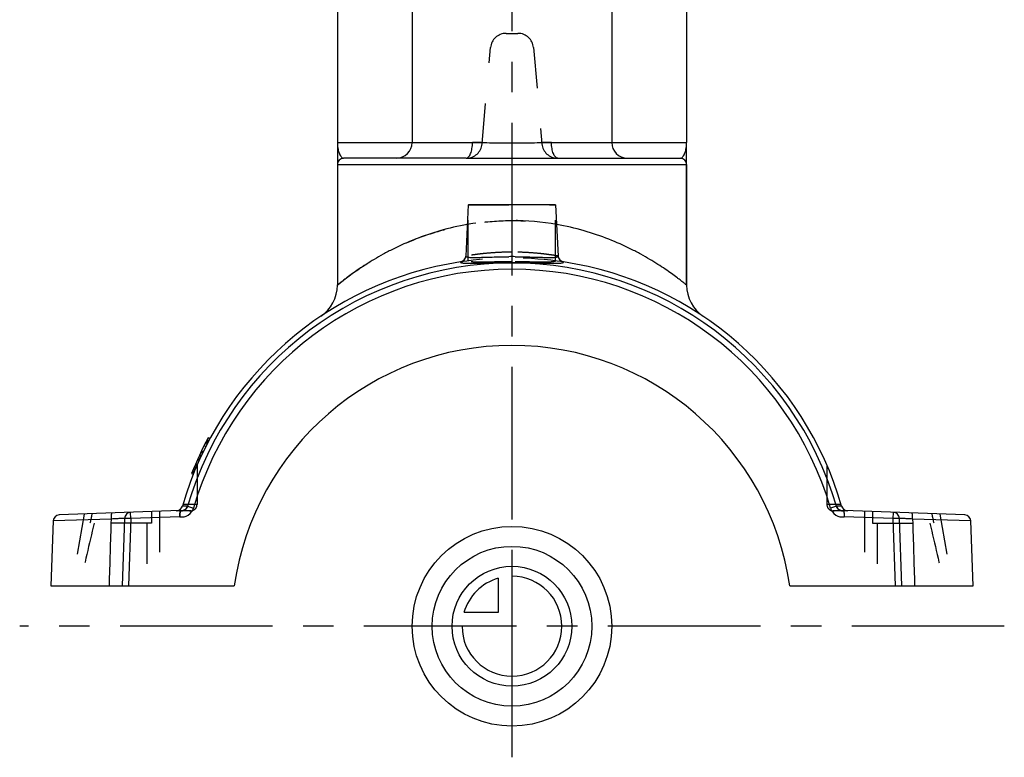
# Model space of a CAD drawing. Header units: millimetres. Extents: x 421 to 579, y 390 to 610.
# Tile 1 of 5: x 421 to 579, y 390 to 509. Entities that reach past the tile are written whole.
import ezdxf

# ---------------------------------------------------------------- set-up
doc = ezdxf.new("R2010")
doc.units = ezdxf.units.MM
doc.header["$LTSCALE"] = 65.185185
doc.linetypes.add('CENTER', pattern=[0.6, 0.375, -0.075, 0.075, -0.075])
doc.linetypes.add('HIDDEN', pattern=[0.2, 0.1, -0.1])
for name, color, linetype in [('KOERPER', 7, 'CONTINUOUS'), ('KONST.EL_MIT_GEO', 7, 'CONTINUOUS'), ('KURVEN', 7, 'CONTINUOUS'), ('L1', 7, 'CONTINUOUS')]:
    doc.layers.add(name, color=color, linetype=linetype)

msp = doc.modelspace()

# ---------------------------------------------------------------- linework, layer by layer
at = {"layer": 'KOERPER', "color": 7, "linetype": 'Continuous'}
for p, q in [((484.02, 587.5), (484.02, 489)), ((516.02, 587.5), (516.02, 489)), ((472.02, 512.23), (472.02, 489)), ((528.02, 512.23), (528.02, 489)), ((472.02, 489), (493.69, 489)), ((506.36, 489), (528.02, 489)), ((528.02, 485.5), (528.02, 466.15))]:
    msp.add_line(p, q, dxfattribs=at)
at = {"layer": 'KOERPER', "color": 8, "linetype": 'HIDDEN'}
for p, q in [((495.24, 489), (493.69, 489)), ((506.36, 489), (504.81, 489)), ((472.02, 486.5), (472.02, 466.15)), ((493.02, 479), (507.02, 479)), ((493.02, 470.05), (493.02, 479)), ((507.02, 470.05), (507.02, 479)), ((442.25, 428), (432.36, 428)), ((441.49, 428), (441.49, 418)), ((557.8, 428), (567.69, 428)), ((558.56, 428), (558.56, 418))]:
    msp.add_line(p, q, dxfattribs=at)
at = {"layer": 'KOERPER', "color": 7, "linetype": 'Continuous'}
msp.add_arc((500.02, 411.5), 45, 8.3051, 171.6949, dxfattribs=at)
at = {"layer": 'KOERPER', "color": 8, "linetype": 'HIDDEN'}
for points, knots in [([(500.02, 469.89), (499.57, 469.89), (498.68, 469.88), (497.38, 469.87), (496.18, 469.85), (495.14, 469.84), (494.27, 469.84), (493.7, 469.86), (493.34, 469.91), (493.17, 469.94), (493.02, 470), (493.02, 470.05)], [0, 0, 0, 0, 0.194022, 0.38059, 0.552517, 0.703177, 0.82679, 0.918702, 0.951758, 0.976002, 1, 1, 1, 1]), ([(507.02, 470.05), (507.02, 470), (506.88, 469.94), (506.71, 469.91), (506.35, 469.86), (505.77, 469.84), (504.91, 469.84), (503.87, 469.85), (502.67, 469.87), (501.37, 469.88), (500.48, 469.89), (500.02, 469.89)], [0, 0, 0, 0, 0.023998, 0.048242, 0.081297, 0.17321, 0.296824, 0.447483, 0.619408, 0.805977, 1, 1, 1, 1])]:
    msp.add_open_spline(points, degree=3, knots=knots, dxfattribs=at)
for points in [[(433.04, 428), (432.21, 424.68), (431.48, 421.34), (430.77, 418)], [(567.01, 428), (567.84, 424.68), (568.57, 421.34), (569.28, 418)]]:
    msp.add_open_spline(points, degree=3, dxfattribs=at)
at = {"layer": 'KONST.EL_MIT_GEO', "color": 8, "linetype": 'HIDDEN'}
for p, q in [((499.07, 506.5), (500.98, 506.5)), ((495.22, 488.78), (496.57, 504.22)), ((503.47, 504.22), (504.82, 488.78)), ((492.69, 486.5), (492.73, 486.5)), ((507.35, 486.5), (507.32, 486.5)), ((451.11, 440.65), (450.84, 440.79)), ((451.11, 440.65), (450.84, 440.79)), ((451.12, 440.66), (450.85, 440.8)), ((451.12, 440.66), (450.85, 440.8)), ((451.19, 440.81), (450.93, 440.95)), ((451.25, 440.91), (450.98, 441.05)), ((451.25, 440.91), (450.98, 441.05)), ((451.38, 441.17), (451.11, 441.31)), ((451.39, 441.18), (451.12, 441.32)), ((451.38, 441.17), (451.12, 441.31)), ((451.42, 441.24), (451.16, 441.39)), ((450.21, 438.8), (449.93, 438.93)), ((450.23, 438.85), (449.96, 438.98)), ((450.42, 439.25), (450.15, 439.38)), ((450.48, 439.38), (450.21, 439.51)), ((450.49, 439.4), (450.22, 439.53)), ((450.92, 440.28), (450.66, 440.42)), ((449.48, 437.18), (449.2, 437.3)), ((449.49, 437.2), (449.21, 437.32)), ((449.56, 437.37), (449.28, 437.49)), ((449.58, 437.42), (449.31, 437.54)), ((449.86, 438.05), (449.59, 438.17)), ((449.88, 438.1), (449.61, 438.22)), ((449.9, 438.14), (449.63, 438.27)), ((450.01, 438.37), (449.73, 438.5)), ((450.15, 438.69), (449.88, 438.82)), ((449.06, 436.18), (448.78, 436.3)), ((448.79, 436.32), (449.07, 436.2)), ((449.1, 436.27), (448.82, 436.38)), ((449.1, 436.27), (448.82, 436.38)), ((449.2, 436.53), (448.93, 436.65)), ((449.2, 436.53), (448.93, 436.64)), ((449.3, 436.75), (449.02, 436.87)), ((449.34, 436.86), (449.06, 436.97)), ((449.35, 436.89), (449.08, 437.01)), ((449.44, 437.09), (449.16, 437.21)), ((449.52, 437.29), (449.52, 431)), ((550.52, 437.29), (550.52, 431)), ((449.52, 431), (447.25, 431)), ((552.8, 431), (550.52, 431)), ((431.43, 429.48), (429.41, 418)), ((442.25, 429.86), (442.25, 428)), ((443.52, 429.91), (443.52, 418)), ((448.52, 430), (446.21, 430)), ((446.82, 430.02), (448.15, 430.07)), ((553.84, 430), (551.52, 430)), ((551.89, 430.07), (553.23, 430.02)), ((556.52, 429.91), (556.52, 418)), ((557.8, 429.86), (557.8, 428)), ((568.62, 429.48), (570.64, 418)), ((435.77, 428), (435.79, 428.68)), ((564.26, 428.68), (564.28, 428))]:
    msp.add_line(p, q, dxfattribs=at)
at = {"layer": 'KONST.EL_MIT_GEO', "color": 7, "linetype": 'Continuous'}
for p, q in [((472.02, 489), (472.02, 466.15)), ((528.02, 466.15), (528.02, 489)), ((492.69, 486.5), (473.02, 486.5)), ((507.35, 486.5), (527.02, 486.5)), ((472.02, 485.5), (528.02, 485.5)), ((493.02, 479), (492.6, 470.81)), ((507.02, 479), (493.03, 479)), ((507.02, 479), (507.45, 470.81)), ((491.75, 469.87), (491.85, 469.9)), ((507.89, 470.04), (507.8, 470.11)), ((508.3, 469.87), (508.2, 469.89)), ((451.27, 440.95), (451, 441.09)), ((451.58, 441.54), (451.31, 441.68)), ((448.66, 435.99), (448.94, 435.87)), ((449, 436.03), (448.72, 436.14)), ((446.82, 430.02), (427.43, 429.34)), ((438.9, 428.74), (438.87, 429.74)), ((448, 430.72), (447.17, 430.72)), ((448, 430.72), (448.96, 430.44)), ((552.05, 430.72), (551.09, 430.44)), ((552.88, 430.72), (552.05, 430.72)), ((572.62, 429.34), (553.23, 430.02)), ((561.15, 428.74), (561.18, 429.74)), ((426.47, 428.38), (426.11, 418)), ((435.79, 428.68), (426.47, 428.38)), ((437.9, 428.78), (437.52, 418)), ((438.9, 428.74), (437.9, 428.78)), ((438.9, 428.74), (438.53, 418)), ((446.76, 429.02), (438.9, 428.74)), ((561.15, 428.74), (553.29, 429.02)), ((562.15, 428.78), (561.15, 428.74)), ((561.52, 418), (561.15, 428.74)), ((562.52, 418), (562.15, 428.78)), ((573.58, 428.38), (564.26, 428.68)), ((573.94, 418), (573.58, 428.38)), ((426.11, 418), (455.5, 418)), ((544.55, 418), (573.94, 418))]:
    msp.add_line(p, q, dxfattribs=at)
for points in [[(492.6, 470.81), (492.59, 470.79), (492.58, 470.68), (492.55, 470.57), (492.51, 470.47), (492.46, 470.37), (492.4, 470.27), (492.33, 470.18), (492.25, 470.11)], [(507.8, 470.11), (507.72, 470.18), (507.65, 470.27), (507.58, 470.37), (507.53, 470.47), (507.5, 470.57), (507.47, 470.68), (507.45, 470.79), (507.45, 470.81)], [(492.25, 470.11), (492.16, 470.04), (492.07, 469.98), (491.96, 469.93), (491.85, 469.9)], [(508.2, 469.89), (508.08, 469.93), (507.98, 469.98), (507.89, 470.04)]]:
    msp.add_lwpolyline(points, dxfattribs=at)
at = {"layer": 'KONST.EL_MIT_GEO', "color": 8, "linetype": 'HIDDEN'}
for centre, radius, start, end in [((499.07, 504), 2.5, 90, 175), ((500.98, 504), 2.5, 5, 90), ((492.73, 489), 2.5, 270, 355), ((507.32, 489), 2.5, 185, 270), ((500.02, 435.03), 41.47, 80.0495, 99.9505), ((500.02, 415.5), 55, 81.3442, 98.6558), ((448.52, 431), 1, 248.8198, 360), ((551.52, 431), 1, 180, 291.1172), ((739.1, 361.49), 313.87, 167.4803, 167.7659), ((446.21, 431), 1, 270, 276.1641), ((447.03, 431.02), 1.02, 269.9774, 285.5351), ((447.05, 431), 0.99, 338.7855, 343.5545), ((553.02, 431.02), 1.02, 254.4468, 270.0226), ((553.84, 431), 1, 263.8359, 270), ((260.95, 361.49), 313.87, 12.2341, 12.5197)]:
    msp.add_arc(centre, radius, start, end, dxfattribs=at)
at = {"layer": 'KONST.EL_MIT_GEO', "color": 7, "linetype": 'Continuous'}
for centre, radius, start, end in [((481.52, 489), 2.5, 270, 360), ((518.52, 489), 2.5, 180, 270), ((473.02, 485.5), 1, 90, 180), ((527.02, 485.5), 1, 0, 90), ((491.6, 470.86), 1, 304.7901, 356.9911), ((500.03, 370.15), 100.57, 90.0035, 90.279), ((500.02, 370.28), 100.44, 89.7203, 89.9967), ((508.45, 470.86), 1, 183.0094, 235.2098), ((500.02, 415.5), 55, 98.6558, 163.9315), ((500.02, 415.5), 54.2, 16.3074, 163.6926), ((500.02, 415.5), 55, 16.0685, 81.3442), ((500.02, 415.5), 53.21, 16.3074, 163.6926), ((466.02, 466.15), 6, 303.8746, 359.9999), ((534.02, 466.15), 6, 180.0001, 236.1255), ((500.02, 415.5), 55.3, 151.7428, 158.2573), ((438.9, 428.74), 1, 91.9994, 178), ((446.21, 431), 1, 276.1641, 343.9315), ((447.03, 431.03), 1.03, 258.3404, 269.9774), ((553.84, 431), 1, 196.0685, 263.8359), ((553.02, 431.03), 1.03, 270.0226, 281.6596), ((561.15, 428.74), 1, 2, 88), ((427.47, 428.34), 1, 92, 178), ((572.58, 428.34), 1, 2, 88)]:
    msp.add_arc(centre, radius, start, end, dxfattribs=at)
for points, knots in [([(472.02, 489), (472.02, 488.71), (472.07, 488.16), (472.23, 487.5), (472.43, 487.04), (472.62, 486.71), (472.86, 486.5), (473.02, 486.5)], [0, 0, 0, 0, 0.30365, 0.587586, 0.715032, 0.828065, 1, 1, 1, 1]), ([(492.69, 486.5), (492.84, 486.5), (493.06, 486.65), (493.26, 486.93), (493.47, 487.38), (493.64, 488.08), (493.69, 488.68), (493.69, 489)], [0, 0, 0, 0, 0.148543, 0.249234, 0.37015, 0.663894, 1, 1, 1, 1]), ([(493.69, 489), (494.72, 489), (496.83, 488.98), (498.95, 488.96), (500.02, 488.96)], [0, 0, 0, 0, 0.489446, 1, 1, 1, 1]), ([(500.02, 488.96), (501.1, 488.96), (503.22, 488.98), (505.33, 489), (506.36, 489)], [0, 0, 0, 0, 0.510554, 1, 1, 1, 1]), ([(507.35, 486.5), (507.21, 486.5), (506.99, 486.65), (506.79, 486.93), (506.58, 487.38), (506.41, 488.08), (506.36, 488.68), (506.36, 489)], [0, 0, 0, 0, 0.148543, 0.249234, 0.37015, 0.663894, 1, 1, 1, 1]), ([(527.02, 486.5), (527.19, 486.5), (527.43, 486.71), (527.62, 487.04), (527.82, 487.5), (527.98, 488.16), (528.02, 488.71), (528.02, 489)], [0, 0, 0, 0, 0.171933, 0.284968, 0.412414, 0.69635, 1, 1, 1, 1]), ([(492.69, 486.5), (493.29, 486.5), (495.74, 486.5), (498.18, 486.49), (500.02, 486.49)], [0, 0, 0, 0, 0.244586, 1, 1, 1, 1]), ([(500.02, 486.49), (500.64, 486.49), (503.09, 486.49), (505.53, 486.5), (507.35, 486.5)], [0, 0, 0, 0, 0.253859, 1, 1, 1, 1]), ([(492.86, 475.88), (491.38, 475.62), (488.54, 474.96), (484.57, 473.61), (481.56, 472.26), (479.4, 471.14), (477.96, 470.31), (476.66, 469.51), (475.5, 468.75), (474.5, 468.04), (473.76, 467.5), (473.25, 467.12), (472.94, 466.87), (472.67, 466.66), (472.44, 466.48), (472.27, 466.34), (472.15, 466.25), (472.09, 466.2), (472.05, 466.17), (472.04, 466.15), (472.03, 466.15), (472.02, 466.15)], [0, 0, 0, 0, 0.193652, 0.375124, 0.54137, 0.617892, 0.689436, 0.755495, 0.815436, 0.868524, 0.913893, 0.933394, 0.95061, 0.965419, 0.977714, 0.987397, 0.994373, 0.996827, 0.998586, 0.999645, 1, 1, 1, 1]), ([(528.02, 466.15), (528.02, 466.15), (528.01, 466.15), (528, 466.17), (527.96, 466.2), (527.9, 466.25), (527.78, 466.34), (527.61, 466.48), (527.38, 466.66), (527.11, 466.87), (526.8, 467.12), (526.29, 467.5), (525.55, 468.04), (524.55, 468.75), (523.39, 469.51), (522.09, 470.31), (520.65, 471.14), (518.49, 472.26), (515.48, 473.61), (511.51, 474.96), (508.67, 475.62), (507.19, 475.88)], [0, 0, 0, 0, 0.000355, 0.001414, 0.003173, 0.005627, 0.012603, 0.022286, 0.034581, 0.04939, 0.066606, 0.086107, 0.131476, 0.184564, 0.244505, 0.310564, 0.382108, 0.45863, 0.624876, 0.806348, 1, 1, 1, 1]), ([(492.6, 470.81), (492.6, 470.75), (492.73, 470.68), (492.91, 470.65), (493.14, 470.62), (493.42, 470.6), (493.92, 470.59), (494.67, 470.6), (495.7, 470.63), (497.35, 470.68), (498.64, 470.71), (499.54, 470.71)], [0, 0, 0, 0, 0.025019, 0.049019, 0.08163, 0.122839, 0.172372, 0.294715, 0.444343, 0.615895, 1, 1, 1, 1]), ([(500.51, 470.71), (501.41, 470.71), (502.7, 470.68), (504.35, 470.63), (505.38, 470.6), (506.13, 470.59), (506.63, 470.6), (506.91, 470.62), (507.14, 470.65), (507.32, 470.68), (507.45, 470.75), (507.45, 470.81)], [0, 0, 0, 0, 0.384114, 0.555666, 0.705292, 0.827631, 0.877163, 0.918371, 0.950981, 0.97498, 1, 1, 1, 1]), ([(491.75, 469.87), (491.75, 469.82), (491.87, 469.76), (492.02, 469.73), (492.14, 469.71), (492.2, 469.7)], [0, 0, 0, 0, 0.313188, 0.605619, 1, 1, 1, 1]), ([(492.2, 469.7), (492.37, 469.68), (492.76, 469.66), (493.77, 469.66), (495.36, 469.7), (497.57, 469.75), (499.18, 469.77), (500.02, 469.77)], [0, 0, 0, 0, 0.064814, 0.151742, 0.384169, 0.676203, 1, 1, 1, 1]), ([(500.02, 469.77), (500.87, 469.77), (502.48, 469.75), (504.69, 469.7), (506.28, 469.66), (507.28, 469.66), (507.68, 469.68), (507.85, 469.7)], [0, 0, 0, 0, 0.323794, 0.615825, 0.848253, 0.935183, 1, 1, 1, 1]), ([(507.85, 469.7), (507.91, 469.71), (508.03, 469.73), (508.18, 469.76), (508.3, 469.82), (508.3, 469.87)], [0, 0, 0, 0, 0.394387, 0.686819, 1, 1, 1, 1]), ([(435.79, 428.68), (435.79, 428.8), (435.79, 429.02), (435.81, 429.33), (435.84, 429.51), (435.88, 429.64), (435.91, 429.64)], [0, 0, 0, 0, 0.37482, 0.691206, 0.90612, 1, 1, 1, 1]), ([(446.76, 429.02), (447.22, 428.96), (448.22, 429.17), (448.83, 429.99), (448.96, 430.44)], [0, 0, 0, 0, 0.500071, 1, 1, 1, 1]), ([(446.82, 429.95), (446.81, 429.9), (446.8, 429.77), (446.78, 429.46), (446.77, 429.21), (446.76, 429.02)], [0, 0, 0, 0, 0.162608, 0.397705, 1, 1, 1, 1]), ([(446.82, 430.02), (446.83, 430.02), (446.82, 429.98), (446.82, 429.97), (446.82, 429.95)], [0, 0, 0, 0, 0.250349, 1, 1, 1, 1]), ([(447.03, 430), (447.24, 430), (447.68, 430.14), (447.94, 430.52), (448, 430.72)], [0, 0, 0, 0, 0.499662, 1, 1, 1, 1]), ([(551.09, 430.44), (551.22, 429.99), (551.83, 429.17), (552.83, 428.96), (553.29, 429.02)], [0, 0, 0, 0, 0.499929, 1, 1, 1, 1]), ([(552.05, 430.72), (552.11, 430.52), (552.37, 430.14), (552.81, 430), (553.02, 430)], [0, 0, 0, 0, 0.500338, 1, 1, 1, 1]), ([(553.23, 430.02), (553.22, 430.02), (553.23, 429.98), (553.23, 429.97), (553.23, 429.95)], [0, 0, 0, 0, 0.250349, 1, 1, 1, 1]), ([(553.23, 429.95), (553.24, 429.9), (553.25, 429.77), (553.27, 429.46), (553.28, 429.21), (553.29, 429.02)], [0, 0, 0, 0, 0.162608, 0.397705, 1, 1, 1, 1]), ([(564.26, 428.68), (564.26, 428.8), (564.26, 429.02), (564.24, 429.33), (564.21, 429.51), (564.17, 429.64), (564.14, 429.64)], [0, 0, 0, 0, 0.374826, 0.691213, 0.906125, 1, 1, 1, 1]), ([(437.9, 428.78), (437.9, 428.78), (437.88, 428.78), (437.86, 428.78), (437.81, 428.78), (437.74, 428.78), (437.65, 428.78), (437.51, 428.77), (437.28, 428.76), (436.97, 428.74), (436.61, 428.72), (436.21, 428.7), (435.93, 428.68), (435.79, 428.68)], [0, 0, 0, 0, 0.004674, 0.018461, 0.041366, 0.07321, 0.113767, 0.162707, 0.284151, 0.433698, 0.606573, 0.797352, 1, 1, 1, 1]), ([(564.26, 428.68), (564.12, 428.68), (563.84, 428.7), (563.44, 428.72), (563.08, 428.74), (562.77, 428.76), (562.54, 428.77), (562.39, 428.78), (562.31, 428.78), (562.24, 428.78), (562.19, 428.78), (562.17, 428.78), (562.15, 428.78), (562.15, 428.78)], [0, 0, 0, 0, 0.202648, 0.393427, 0.566302, 0.715849, 0.837293, 0.886233, 0.92679, 0.958634, 0.981539, 0.995326, 1, 1, 1, 1])]:
    msp.add_open_spline(points, degree=3, knots=knots, dxfattribs=at)
at = {"layer": 'KONST.EL_MIT_GEO', "color": 8, "linetype": 'HIDDEN'}
for points, knots in [([(472.02, 466.15), (472.03, 466.15), (472.04, 466.16), (472.06, 466.18), (472.11, 466.22), (472.17, 466.27), (472.25, 466.33), (472.4, 466.45), (472.62, 466.62), (472.93, 466.87), (473.31, 467.16), (473.75, 467.49), (474.45, 468.01), (475.47, 468.73), (476.85, 469.64), (478.44, 470.6), (480.23, 471.58), (482.19, 472.55), (485.13, 473.81), (489.18, 475.17), (494.45, 476.25), (500.02, 476.63), (504.31, 476.34), (506.68, 475.97), (507.19, 475.88)], [0, 0, 0, 0, 0.000311, 0.001237, 0.002775, 0.004919, 0.007665, 0.011005, 0.019415, 0.030048, 0.042792, 0.057521, 0.074108, 0.112375, 0.156679, 0.206258, 0.260484, 0.318861, 0.380974, 0.514866, 0.658947, 0.808775, 0.958603, 1, 1, 1, 1]), ([(500.02, 471.45), (499.54, 471.45), (498.59, 471.43), (497.22, 471.36), (495.95, 471.26), (494.99, 471.16), (494.31, 471.07), (493.87, 471.01), (493.5, 470.96), (493.19, 470.91), (492.94, 470.87), (492.78, 470.84), (492.68, 470.82), (492.64, 470.82), (492.61, 470.81), (492.6, 470.81), (492.6, 470.81)], [0, 0, 0, 0, 0.194067, 0.38077, 0.553088, 0.704565, 0.770655, 0.829436, 0.8803, 0.922723, 0.956229, 0.980452, 0.988982, 0.995091, 0.998768, 1, 1, 1, 1]), ([(507.45, 470.81), (507.45, 470.81), (507.44, 470.81), (507.41, 470.82), (507.37, 470.82), (507.27, 470.84), (507.11, 470.87), (506.86, 470.91), (506.55, 470.96), (506.18, 471.01), (505.74, 471.07), (505.06, 471.16), (504.1, 471.26), (502.83, 471.36), (501.46, 471.43), (500.51, 471.45), (500.02, 471.45)], [0, 0, 0, 0, 0.001232, 0.004909, 0.011019, 0.019548, 0.043771, 0.077277, 0.119701, 0.170564, 0.229346, 0.295437, 0.446914, 0.619231, 0.805934, 1, 1, 1, 1]), ([(435.79, 428.68), (435.79, 428.8), (435.79, 429.02), (435.81, 429.33), (435.84, 429.51), (435.88, 429.64), (435.91, 429.64)], [0, 0, 0, 0, 0.374826, 0.691213, 0.906125, 1, 1, 1, 1]), ([(435.79, 428.68), (435.79, 428.8), (435.79, 429.02), (435.81, 429.33), (435.84, 429.51), (435.88, 429.64), (435.91, 429.64)], [0, 0, 0, 0, 0.37482, 0.691206, 0.90612, 1, 1, 1, 1]), ([(446.76, 429.02), (446.76, 429.15), (446.77, 429.33), (446.79, 429.57), (446.8, 429.72), (446.81, 429.84), (446.81, 429.94), (446.82, 429.98), (446.83, 430.02), (446.82, 430.02)], [0, 0, 0, 0, 0.381679, 0.55425, 0.705746, 0.830281, 0.92292, 0.980784, 1, 1, 1, 1]), ([(553.23, 430.02), (553.22, 430.02), (553.23, 429.98), (553.24, 429.94), (553.24, 429.84), (553.25, 429.72), (553.26, 429.57), (553.28, 429.33), (553.29, 429.15), (553.29, 429.02)], [0, 0, 0, 0, 0.019338, 0.077291, 0.170219, 0.294525, 0.44589, 0.618549, 1, 1, 1, 1]), ([(564.26, 428.68), (564.26, 428.8), (564.26, 429.02), (564.24, 429.33), (564.21, 429.51), (564.17, 429.64), (564.14, 429.64)], [0, 0, 0, 0, 0.37482, 0.691206, 0.90612, 1, 1, 1, 1]), ([(564.26, 428.68), (564.26, 428.8), (564.26, 429.02), (564.24, 429.33), (564.21, 429.51), (564.17, 429.64), (564.14, 429.64)], [0, 0, 0, 0, 0.37482, 0.691206, 0.90612, 1, 1, 1, 1])]:
    msp.add_open_spline(points, degree=3, knots=knots, dxfattribs=at)
at = {"layer": 'KONST.EL_MIT_GEO', "color": 7, "linetype": 'Continuous'}
for points in [[(491.85, 469.9), (491.96, 469.92), (492.07, 469.97), (492.17, 470.04)], [(508.2, 469.89), (508.09, 469.92), (507.98, 469.97), (507.88, 470.04)], [(435.47, 418), (435.58, 421.56), (435.69, 425.12), (435.79, 428.68)], [(564.26, 428.68), (564.36, 425.12), (564.47, 421.56), (564.57, 418)]]:
    msp.add_open_spline(points, degree=3, dxfattribs=at)
at = {"layer": 'KONST.EL_MIT_GEO', "color": 8, "linetype": 'HIDDEN'}
for points in [[(447.69, 430.24), (447.58, 430.15), (447.44, 430.08), (447.3, 430.04)], [(447.97, 430.64), (447.91, 430.49), (447.81, 430.35), (447.69, 430.24)], [(552.36, 430.24), (552.22, 430.36), (552.1, 430.54), (552.05, 430.72)], [(552.75, 430.04), (552.61, 430.08), (552.47, 430.15), (552.36, 430.24)]]:
    msp.add_open_spline(points, degree=3, dxfattribs=at)
at = {"layer": 'KURVEN', "color": 40, "linetype": 'Continuous'}
for p, q in [((500.02, 421.1), (500.02, 411.5)), ((497.82, 419.19), (497.82, 413.7)), ((497.82, 413.7), (492.33, 413.7)), ((500.02, 411.5), (490.42, 411.5))]:
    msp.add_line(p, q, dxfattribs=at)
for radius in [16, 12.8, 9.6]:
    msp.add_circle((500.02, 411.5), radius, dxfattribs=at)
for start, end in [(180, 90), (105.962, 164.038)]:
    msp.add_arc((500.02, 411.5), 8, start, end, dxfattribs=at)
at = {"layer": 'L1', "color": 2, "linetype": 'CENTER'}
for p, q in [((500.02, 609.5), (500.02, 390.5)), ((578.96, 411.5), (421.09, 411.5))]:
    msp.add_line(p, q, dxfattribs=at)

doc.saveas('drawing.dxf')
